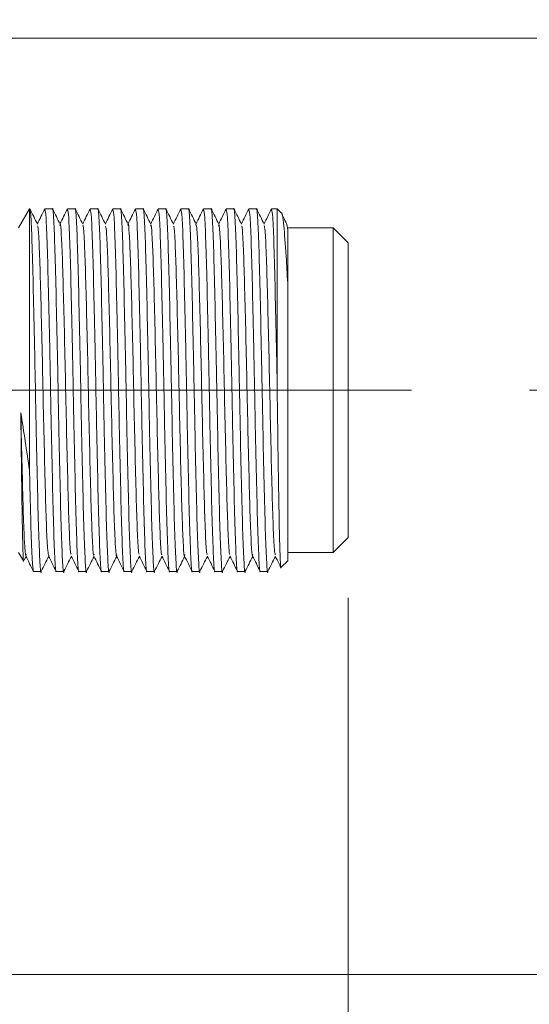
# Model space of a CAD drawing. Header units: millimetres. Extents: x 0 to 420, y 0 to 297.
# Tile 26 of 64: x 166 to 174, y 216 to 233. Entities that reach past the tile are written whole.
import ezdxf

# ---------------------------------------------------------------- set-up
doc = ezdxf.new("R2010")
doc.units = ezdxf.units.MM
doc.linetypes.add('CENTERX2', pattern=[20.32, 12.7, -2.54, 2.54, -2.54])
doc.styles.add('SLDTEXTSTYLE0', font='TXT', dxfattribs={"width": 0.75})
doc.dimstyles.new('SLDDIMSTYLE0', dxfattribs={"dimtxt": 3.5, "dimasz": 3.302, "dimexe": 0, "dimexo": 0.0625, "dimgap": 0.875, "dimtad": 2, "dimlfac": 2, "dimrnd": 1e-09, "dimzin": 4, "dimdsep": 46, "dimtxsty": 'SLDTEXTSTYLE0', "dimsah": 1, "dimcen": 0.09, "dimadec": 0, "dimazin": 1, "dimtfac": 1, "dimtofl": 0, "dimtmove": 0, "dimatfit": 3, "dimfxl": 1, "dimfrac": 2, "dimtolj": 1, "dimtzin": 12, "dimarcsym": 0})
doc.dimstyles.new('SLDDIMSTYLE1', dxfattribs={"dimtxt": 3.5, "dimasz": 3.302, "dimexe": 0, "dimexo": 0.0625, "dimgap": 0.875, "dimtad": 2, "dimdec": 6, "dimlfac": 2, "dimrnd": 1e-09, "dimzin": 12, "dimdsep": 46, "dimtxsty": 'SLDTEXTSTYLE0', "dimsah": 1, "dimcen": 0.09, "dimadec": 0, "dimazin": 3, "dimtfac": 1, "dimtofl": 0, "dimtmove": 0, "dimatfit": 3, "dimfxl": 1, "dimfrac": 2, "dimtolj": 1, "dimtzin": 12, "dimarcsym": 0})
doc.dimstyles.new('SLDDIMSTYLE5', dxfattribs={"dimtxt": 3.5, "dimasz": 3.302, "dimexe": 0, "dimexo": 0.0625, "dimgap": 0.875, "dimtad": 2, "dimlfac": 2, "dimrnd": 1e-09, "dimzin": 4, "dimdsep": 46, "dimtxsty": 'SLDTEXTSTYLE0', "dimsah": 1, "dimcen": 0.09, "dimadec": 0, "dimazin": 1, "dimtfac": 1, "dimtmove": 0, "dimatfit": 0, "dimfxl": 1, "dimfrac": 2, "dimtolj": 1, "dimtzin": 12, "dimarcsym": 0})
doc.dimstyles.new('SLDDIMSTYLE7', dxfattribs={"dimtxt": 3.5, "dimasz": 3.302, "dimexe": 0, "dimexo": 0.0625, "dimgap": 0.875, "dimtad": 2, "dimlfac": 2, "dimrnd": 1e-09, "dimzin": 12, "dimdsep": 46, "dimtxsty": 'SLDTEXTSTYLE0', "dimsah": 1, "dimcen": 0.09, "dimadec": 0, "dimazin": 3, "dimtfac": 1, "dimtofl": 0, "dimtmove": 0, "dimatfit": 3, "dimfxl": 1, "dimfrac": 2, "dimtolj": 1, "dimtzin": 12, "dimarcsym": 0})

# ---------------------------------------------------------------- blocks, each defined once
blk = doc.blocks.new('_D_9')
at = {"color": 7, "linetype": 'Continuous', "lineweight": 0}
for p, q in [((171.204, 223.028), (171.204, 197.789)), ((42.821, 215.915), (42.821, 197.789)), ((171.204, 198.789), (42.821, 198.789))]:
    blk.add_line(p, q, dxfattribs=at)
for points in [[(42.821, 198.789), (46.123, 198.281), (46.123, 199.297)], [(171.204, 198.789), (167.902, 199.297), (167.902, 198.281)]]:
    blk.add_solid(points, dxfattribs=at)
at = {"color": 7, "linetype": 'Continuous', "lineweight": 0, "insert": (100.742, 203.301), "char_height": 3.5, "attachment_point": 1, "style": 'SLDTEXTSTYLE0'}
blk.add_mtext('256.80', dxfattribs=at)
blk = doc.blocks.new('_D_10')
at = {"color": 7, "linetype": 'Continuous', "lineweight": 0}
for p, q in [((171.204, 223.028), (171.204, 205.397)), ((164.071, 215.915), (164.071, 205.397)), ((164.071, 206.397), (157.721, 206.397)), ((171.204, 206.397), (164.071, 206.397)), ((171.204, 206.397), (187.022, 206.397))]:
    blk.add_line(p, q, dxfattribs=at)
for points in [[(164.071, 206.397), (160.769, 206.905), (160.769, 205.889)], [(171.204, 206.397), (174.506, 205.889), (174.506, 206.905)]]:
    blk.add_solid(points, dxfattribs=at)
at = {"color": 7, "linetype": 'Continuous', "lineweight": 0, "insert": (175.385, 210.909), "char_height": 3.5, "attachment_point": 1, "style": 'SLDTEXTSTYLE0'}
blk.add_mtext('14.30', dxfattribs=at)
blk = doc.blocks.new('_D_13')
at = {"color": 7, "linetype": 'Continuous', "lineweight": 0}
for p, q in [((184.759, 226.465), (184.759, 244.919)), ((174.204, 226.465), (185.759, 226.465)), ((184.759, 226.465), (184.759, 216.79)), ((164.946, 216.79), (185.759, 216.79))]:
    blk.add_line(p, q, dxfattribs=at)
for points in [[(184.759, 226.465), (184.251, 223.163), (185.267, 223.163)], [(184.759, 216.79), (185.267, 220.092), (184.251, 220.092)]]:
    blk.add_solid(points, dxfattribs=at)
at = {"color": 7, "linetype": 'Continuous', "lineweight": 0, "insert": (180.248, 233.282), "char_height": 3.5, "attachment_point": 1, "rotation": 90, "style": 'SLDTEXTSTYLE0'}
blk.add_mtext('19.35', dxfattribs=at)
blk = doc.blocks.new('_D_15')
at = {"color": 7, "linetype": 'Continuous', "lineweight": 0}
for p, q in [((193.204, 232.29), (193.204, 241.686)), ((164.572, 232.29), (194.204, 232.29)), ((193.204, 216.79), (193.204, 232.29)), ((162.571, 216.79), (194.204, 216.79))]:
    blk.add_line(p, q, dxfattribs=at)
for points in [[(193.204, 232.29), (192.696, 228.988), (193.712, 228.988)], [(193.204, 216.79), (193.712, 220.092), (192.696, 220.092)]]:
    blk.add_solid(points, dxfattribs=at)
at = {"color": 7, "linetype": 'Continuous', "lineweight": 0, "insert": (188.692, 236.514), "char_height": 3.5, "attachment_point": 1, "rotation": 90, "style": 'SLDTEXTSTYLE0'}
blk.add_mtext('31', dxfattribs=at)

msp = doc.modelspace()

# ---------------------------------------------------------------- linework, layer by layer
at = {"color": 7, "linetype": 'Continuous', "lineweight": 15}
for p, q in [((165.93396854, 229.46507978), (165.75354528, 229.15258008)), ((165.9379099, 229.46507978), (165.93396854, 229.46507978)), ((165.93396854, 225.14468181), (165.93396854, 229.46507978)), ((166.18558955, 229.4536953), (166.18672203, 229.46441668)), ((166.31288272, 229.46507978), (166.18795883, 229.46507978)), ((166.68787789, 229.46507978), (166.56296145, 229.46507978)), ((167.06288051, 229.46507978), (166.93795663, 229.46507978)), ((167.3104484, 229.452384), (167.31172245, 229.46441668)), ((167.43788313, 229.46507978), (167.31295925, 229.46507978)), ((167.81287831, 229.46507978), (167.68796187, 229.46507978)), ((168.18788093, 229.46507978), (168.06295704, 229.46507978)), ((168.56288355, 229.46507978), (168.43795967, 229.46507978)), ((168.81043654, 229.45227224), (168.81172549, 229.46441668)), ((168.93787872, 229.46507978), (168.81296229, 229.46507978)), ((169.31288134, 229.46507978), (169.18795746, 229.46507978)), ((169.68787652, 229.46507978), (169.56296008, 229.46507978)), ((170.02854686, 229.46507978), (169.93796271, 229.46507978)), ((170.09945404, 229.39417261), (170.02854686, 229.46507978)), ((170.02854686, 226.62891197), (170.02854686, 229.46507978)), ((170.2035461, 229.11923128), (170.19015741, 229.20435417)), ((170.9535439, 229.15258008), (170.2035461, 229.15258008)), ((171.20354068, 228.90257585), (170.9535439, 229.15258008)), ((170.9535439, 223.77757478), (170.9535439, 229.15258008)), ((171.20354068, 226.46508116), (171.20354068, 228.90257585)), ((170.2035461, 228.23516029), (170.2035461, 223.64008176)), ((171.20354068, 224.02757901), (171.20354068, 226.46508116)), ((170.9535439, 223.77757478), (171.20354068, 224.02757901)), ((165.75354528, 223.77757478), (165.83373588, 223.6386885)), ((165.84308636, 223.64812094), (165.87541443, 223.71272492)), ((166.25276398, 223.73223799), (166.25061821, 223.71653217)), ((170.09708476, 223.53361297), (170.2035461, 223.64008176)), ((170.2035461, 223.77757478), (170.9535439, 223.77757478)), ((166.00035321, 223.46507508), (166.1253814, 223.46507508)), ((166.37546014, 223.46507508), (166.50037658, 223.46507508)), ((166.75046276, 223.46507508), (166.8753792, 223.46507508)), ((167.12545794, 223.46507508), (167.25038182, 223.46507508)), ((167.50046056, 223.46507508), (167.62537699, 223.46507508)), ((167.87545573, 223.46507508), (168.00037962, 223.46507508)), ((168.25045835, 223.46507508), (168.37538224, 223.46507508)), ((168.62546098, 223.46507508), (168.75037741, 223.46507508)), ((169.00045615, 223.46507508), (169.12538003, 223.46507508)), ((169.37545877, 223.46507508), (169.50038266, 223.46507508)), ((169.75046139, 223.46507508), (169.87537783, 223.46507508))]:
    msp.add_line(p, q, dxfattribs=at)
at = {"color": 7, "linetype": 'CENTERX2', "lineweight": 0}
msp.add_line((159.55354404, 226.46507838), (173.20354404, 226.46507838), dxfattribs=at)
at = {"color": 7, "linetype": 'Continuous', "lineweight": 15}
for points, knots in [([(166.5025894, 223.47491729), (166.50226386, 223.47174611), (166.495196, 223.40289648), (166.48194, 223.58325922), (166.46080445, 224.03180824), (166.4418708, 224.79225756), (166.42258388, 225.64422139), (166.40746287, 226.42333214), (166.39247077, 227.20125783), (166.37402322, 228.02893469), (166.35492221, 228.81781143), (166.33414839, 229.30476268), (166.3203241, 229.51413552), (166.3132924, 229.45848721), (166.31288272, 229.45524502)], [0, 0, 0, 0, 0.00512350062, 0.11123634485, 0.2173484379, 0.32346356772, 0.42957588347, 0.50588645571, 0.56897692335, 0.67509286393, 0.78120811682, 0.8873205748, 0.99343504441, 1, 1, 1, 1]), ([(166.87787514, 223.47760695), (166.87745514, 223.47346554), (166.87030703, 223.40298274), (166.85692149, 223.58266813), (166.83581274, 224.03196679), (166.81687188, 224.79221461), (166.79758681, 225.64422942), (166.78246539, 226.42333068), (166.7674736, 227.20125847), (166.74902457, 228.02893449), (166.7299295, 228.81781148), (166.70913363, 229.30476272), (166.69536587, 229.51413541), (166.68829014, 229.45848721), (166.68787789, 229.45524502)], [0, 0, 0, 0, 0.0066142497, 0.1125681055, 0.2185211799, 0.3244773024, 0.4304306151, 0.5066268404, 0.5696227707, 0.6755797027, 0.7815359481, 0.8874894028, 0.9934448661, 1, 1, 1, 1]), ([(167.25257974, 223.47483534), (167.25225923, 223.47169344), (167.24524098, 223.40289574), (167.23191604, 223.58327648), (167.21080594, 224.03180355), (167.1918756, 224.79225886), (167.17259412, 225.6442213), (167.15745562, 226.42333198), (167.14248121, 227.20125796), (167.12402894, 228.02893476), (167.10491963, 228.8178113), (167.08413979, 229.3047628), (167.07036845, 229.51413541), (167.06329276, 229.45848721), (167.06288051, 229.45524502)], [0, 0, 0, 0, 0.0050781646, 0.1111958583, 0.2173127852, 0.3234327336, 0.4295498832, 0.5058639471, 0.5689572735, 0.6750780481, 0.7811981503, 0.8873154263, 0.9934347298, 1, 1, 1, 1]), ([(167.62764942, 223.47550589), (167.62730401, 223.47212385), (167.62023577, 223.40291594), (167.60693177, 223.58312861), (167.58580719, 224.03184326), (167.56687059, 224.79224807), (167.54758441, 225.64422317), (167.53246327, 226.42333181), (167.51747119, 227.20125797), (167.49902364, 228.02893465), (167.47992263, 228.81781145), (167.45914881, 229.30476268), (167.44532451, 229.51413552), (167.43829282, 229.45848721), (167.43788313, 229.45524502)], [0, 0, 0, 0, 0.00545012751, 0.11152813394, 0.21760538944, 0.32368568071, 0.42976315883, 0.50604867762, 0.5691184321, 0.67519953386, 0.78127994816, 0.88735756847, 0.99343719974, 1, 1, 1, 1]), ([(168.00283831, 223.47726423), (168.00243074, 223.47324744), (167.99529889, 223.40295942), (167.98192401, 223.5827488), (167.96080101, 224.03194506), (167.94187411, 224.79222052), (167.92259183, 225.64422847), (167.90745331, 226.42333068), (167.89247952, 227.20125854), (167.87402321, 228.02893448), (167.85493039, 228.81781148), (167.83413391, 229.30476272), (167.82036628, 229.51413541), (167.81329055, 229.45848721), (167.81287831, 229.45524502)], [0, 0, 0, 0, 0.0064232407, 0.1123974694, 0.2183709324, 0.3243474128, 0.4303210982, 0.5065319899, 0.5695400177, 0.6755173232, 0.7814939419, 0.8874677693, 0.9934436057, 1, 1, 1, 1]), ([(168.37755781, 223.47459692), (168.37724218, 223.47154011), (168.37015504, 223.40290254), (168.35695159, 223.58332259), (168.33579693, 224.03179119), (168.31687857, 224.79226221), (168.29759406, 225.64422068), (168.28245613, 226.4233321), (168.26748159, 227.20125791), (168.24902937, 228.02893478), (168.22992004, 228.81781129), (168.20914021, 229.3047628), (168.19536887, 229.51413541), (168.18829317, 229.45848721), (168.18788093, 229.45524502)], [0, 0, 0, 0, 0.0049469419, 0.1110786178, 0.2172095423, 0.3233434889, 0.4294746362, 0.5057987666, 0.5689004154, 0.6750351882, 0.7811692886, 0.8873005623, 0.9934338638, 1, 1, 1, 1]), ([(168.75273179, 223.4762584), (168.75235902, 223.47260553), (168.74525182, 223.40296147), (168.73193672, 223.58295252), (168.71080639, 224.03189049), (168.69187134, 224.79223527), (168.67258477, 225.64422556), (168.6574637, 226.42333138), (168.6424716, 227.20125816), (168.62402406, 228.02893459), (168.60492305, 228.81781146), (168.58414923, 229.30476268), (168.57032493, 229.51413552), (168.56329323, 229.45848721), (168.56288355, 229.45524502)], [0, 0, 0, 0, 0.0058693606, 0.1119026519, 0.2179351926, 0.3239707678, 0.430003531, 0.5062568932, 0.5693000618, 0.6753364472, 0.7813721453, 0.8874050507, 0.9934399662, 1, 1, 1, 1]), ([(169.12779402, 223.47686934), (169.12740141, 223.47299566), (169.12030455, 223.40297518), (169.10691617, 223.58282136), (169.08580364, 224.0319256), (169.06687393, 224.79222579), (169.04759236, 225.64422748), (169.03245371, 226.42333086), (169.01747995, 227.20125846), (168.99902362, 228.02893451), (168.97993081, 228.81781147), (168.95913433, 229.30476273), (168.9453667, 229.51413541), (168.93829097, 229.45848721), (168.93787872, 229.45524502)], [0, 0, 0, 0, 0.0062074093, 0.1122046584, 0.2182011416, 0.324200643, 0.4301973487, 0.5064247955, 0.5694465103, 0.6754468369, 0.7814464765, 0.8874433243, 0.9934421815, 1, 1, 1, 1]), ([(169.50252842, 223.47438085), (169.50222279, 223.47140107), (169.49519623, 223.4028943), (169.48193043, 223.58337132), (169.46080303, 224.03177812), (169.44187785, 224.79226576), (169.42259332, 225.64421999), (169.40745998, 226.42333233), (169.3924684, 227.20125764), (169.37403419, 228.02893492), (169.35491927, 228.81781126), (169.33414096, 229.30476281), (169.32036928, 229.51413541), (169.31329359, 229.45848721), (169.31288134, 229.45524502)], [0, 0, 0, 0, 0.0048268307, 0.1109713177, 0.2171150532, 0.3232618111, 0.4294057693, 0.5057391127, 0.5688483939, 0.674995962, 0.7811428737, 0.8872869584, 0.9934330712, 1, 1, 1, 1]), ([(169.87780672, 223.47698855), (169.8774091, 223.47307166), (169.8702944, 223.40298467), (169.85692944, 223.58279259), (169.83580887, 224.03193338), (169.81687119, 224.79222365), (169.79758531, 225.64422773), (169.78246405, 226.42333098), (169.76747222, 227.20125834), (169.7490232, 228.02893453), (169.72992813, 228.81781146), (169.70913226, 229.30476273), (169.69536449, 229.51413541), (169.68828877, 229.45848721), (169.68787652, 229.45524502)], [0, 0, 0, 0, 0.0062740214, 0.1122641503, 0.2182535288, 0.3242459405, 0.4302355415, 0.5064578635, 0.5694753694, 0.675468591, 0.7814611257, 0.8874508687, 0.993442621, 1, 1, 1, 1]), ([(166.12760168, 223.47507376), (166.12727373, 223.47184659), (166.1202682, 223.40290834), (166.10690691, 223.5832217), (166.08580785, 224.03181667), (166.06687458, 224.79226116), (166.0475937, 225.6442013), (166.03245547, 226.42338173), (166.01747968, 227.20106301), (165.99903603, 228.0302452), (165.97989162, 228.81299984), (165.95924221, 229.32269783), (165.94513137, 229.47379794), (165.93831171, 229.46351035), (165.9379099, 229.46290422)], [0, 0, 0, 0, 0.0052104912, 0.1113056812, 0.2174001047, 0.3234975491, 0.4295921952, 0.5058900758, 0.5689700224, 0.6750682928, 0.7811658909, 0.8872606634, 0.993357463, 1, 1, 1, 1]), ([(166.06520307, 229.21287018), (166.04433571, 229.25456826), (166.00260042, 229.33796558), (165.9608743, 229.42136689), (165.94001096, 229.46306813)], [0, 0, 0, 0, 0.499993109, 1, 1, 1, 1]), ([(166.18564915, 229.4627105), (166.16478565, 229.42101167), (166.123878, 229.3392516), (166.08296333, 229.25749629), (166.06291574, 229.21743739)], [0, 0, 0, 0, 0.5100146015, 1, 1, 1, 1]), ([(166.18795883, 229.45524502), (166.1941367, 229.430136), (166.20689977, 229.37826247), (166.2275238, 228.88717174), (166.246468, 228.14092756), (166.26574577, 227.28536975), (166.28088547, 226.50692865), (166.29585863, 225.72885578), (166.31431547, 224.90124004), (166.33340795, 224.1123402), (166.35420453, 223.62539051), (166.36797217, 223.41602707), (166.37504789, 223.4716751), (166.37546014, 223.47491729)], [0, 0, 0, 0, 0.1007258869, 0.2080928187, 0.3154633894, 0.4228305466, 0.5000427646, 0.5638800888, 0.6712501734, 0.7786209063, 0.8859882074, 0.9933573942, 1, 1, 1, 1]), ([(166.44051861, 229.21222198), (166.41965181, 229.25392267), (166.37791738, 229.33732572), (166.33618544, 229.42073124), (166.31531906, 229.46243483)], [0, 0, 0, 0, 0.4999900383, 1, 1, 1, 1]), ([(166.56088274, 229.46316499), (166.54001685, 229.42146141), (166.49903275, 229.33954862), (166.45804055, 229.25763806), (166.43791836, 229.21742994)], [0, 0, 0, 0, 0.5091216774, 1, 1, 1, 1]), ([(166.56296145, 229.45524502), (166.56913637, 229.43013599), (166.58189333, 229.37826245), (166.60251726, 228.88717169), (166.62147163, 228.14092761), (166.64075315, 227.28536989), (166.65587556, 226.50692845), (166.67086677, 225.72885593), (166.68931631, 224.90124001), (166.70841105, 224.11234021), (166.72920702, 223.6253905), (166.7429748, 223.41602707), (166.75005052, 223.4716751), (166.75046276, 223.47491729)], [0, 0, 0, 0, 0.10072587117, 0.20809280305, 0.31546338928, 0.42283054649, 0.50004274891, 0.5638800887, 0.67125017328, 0.77862090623, 0.88598820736, 0.99335739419, 1, 1, 1, 1]), ([(166.81524556, 229.21279568), (166.79437545, 229.25449617), (166.75263356, 229.33790047), (166.71090411, 229.4213097), (166.69003856, 229.46301597)], [0, 0, 0, 0, 0.4999800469, 1, 1, 1, 1]), ([(166.93573635, 229.46288931), (166.91487016, 229.42118577), (166.873934, 229.33937003), (166.83299322, 229.25755613), (166.81292098, 229.21744484)], [0, 0, 0, 0, 0.5097251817, 1, 1, 1, 1]), ([(166.93795663, 229.45524502), (166.94413449, 229.430136), (166.95689754, 229.37826246), (166.97752172, 228.88717175), (166.99646534, 228.14092755), (167.01574507, 227.28536978), (167.03087964, 226.50692853), (167.04587058, 225.728856), (167.06430533, 224.90123983), (167.0834199, 224.11234036), (167.10419832, 223.62539044), (167.11797001, 223.41602707), (167.12504569, 223.4716751), (167.12545794, 223.47491729)], [0, 0, 0, 0, 0.100725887, 0.208092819, 0.3154633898, 0.4228305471, 0.5000427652, 0.563880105, 0.6712501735, 0.7786209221, 0.8859882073, 0.9933573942, 1, 1, 1, 1]), ([(167.19025564, 229.21277332), (167.16938905, 229.25447174), (167.12765587, 229.33786854), (167.08592267, 229.4212654), (167.06505608, 229.46296382)], [0, 0, 0, 0, 0.5000001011, 1, 1, 1, 1]), ([(167.31052291, 229.46242738), (167.28965368, 229.42072396), (167.24878637, 229.33905798), (167.20792082, 229.25739234), (167.1879236, 229.21742994)], [0, 0, 0, 0, 0.510658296, 1, 1, 1, 1]), ([(167.31295925, 229.45524502), (167.31913712, 229.430136), (167.33190019, 229.37826247), (167.35252422, 228.88717174), (167.37146842, 228.14092756), (167.39074619, 227.28536975), (167.40588589, 226.50692865), (167.42085905, 225.72885578), (167.43931589, 224.90124004), (167.45840836, 224.1123402), (167.47920495, 223.62539051), (167.49297259, 223.41602707), (167.50004831, 223.4716751), (167.50046056, 223.47491729)], [0, 0, 0, 0, 0.1007258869, 0.2080928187, 0.3154633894, 0.4228305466, 0.5000427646, 0.5638800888, 0.6712501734, 0.7786209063, 0.8859882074, 0.9933573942, 1, 1, 1, 1]), ([(167.56548923, 229.21228904), (167.54462291, 229.25399), (167.50288892, 229.33739464), (167.46115158, 229.42079856), (167.44028222, 229.46250188)], [0, 0, 0, 0, 0.4999836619, 1, 1, 1, 1]), ([(167.68568944, 229.46278501), (167.66482595, 229.4210862), (167.62390592, 229.3393014), (167.58297879, 229.25752115), (167.56291878, 229.21743739)], [0, 0, 0, 0, 0.5098601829, 1, 1, 1, 1]), ([(167.68796187, 229.45524502), (167.69413679, 229.43013599), (167.70689375, 229.37826245), (167.72751768, 228.88717169), (167.74647204, 228.14092761), (167.76575359, 227.28536989), (167.78087593, 226.50692845), (167.79586738, 225.72885593), (167.81431546, 224.90124001), (167.83341613, 224.11234019), (167.85419005, 223.62539056), (167.86801436, 223.41602696), (167.87504605, 223.4716751), (167.87545573, 223.47491729)], [0, 0, 0, 0, 0.1007258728, 0.2080928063, 0.3154633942, 0.4228305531, 0.5000427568, 0.5638800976, 0.6712501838, 0.7786209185, 0.8859882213, 0.9933574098, 1, 1, 1, 1]), ([(167.94022363, 229.21284038), (167.9193545, 229.25454387), (167.87761603, 229.33795126), (167.8358782, 229.4213574), (167.81500917, 229.46306068)], [0, 0, 0, 0, 0.4999974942, 1, 1, 1, 1]), ([(168.06087833, 229.46315753), (168.04001244, 229.42145396), (167.99903083, 229.33954614), (167.9580411, 229.25764054), (167.9379214, 229.21743739)], [0, 0, 0, 0, 0.5091525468, 1, 1, 1, 1]), ([(168.06295704, 229.45524502), (168.06913492, 229.430136), (168.08189798, 229.37826247), (168.10252202, 228.88717174), (168.1214662, 228.14092756), (168.14074404, 227.28536975), (168.15588355, 226.50692864), (168.17085737, 225.72885578), (168.18931015, 224.90123995), (168.20841913, 224.11234033), (168.22919907, 223.62539045), (168.24297042, 223.41602707), (168.25004611, 223.4716751), (168.25045835, 223.47491729)], [0, 0, 0, 0, 0.1007258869, 0.2080928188, 0.3154633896, 0.4228305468, 0.5000427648, 0.5638800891, 0.6712501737, 0.7786209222, 0.8859882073, 0.9933573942, 1, 1, 1, 1]), ([(168.31531566, 229.21264666), (168.29445182, 229.25434267), (168.25272277, 229.33773744), (168.21099042, 229.42113136), (168.19012355, 229.46282971)], [0, 0, 0, 0, 0.4999834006, 1, 1, 1, 1]), ([(168.43573194, 229.46287441), (168.41486627, 229.4211706), (168.37393311, 229.33935827), (168.33298929, 229.25755091), (168.31291657, 229.21744484)], [0, 0, 0, 0, 0.5097497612, 1, 1, 1, 1]), ([(168.43795967, 229.45524502), (168.44413754, 229.430136), (168.4569006, 229.37826247), (168.47752463, 228.88717174), (168.49646884, 228.14092756), (168.5157466, 227.28536975), (168.5308863, 226.50692865), (168.54585947, 225.72885578), (168.56431631, 224.90124004), (168.58340878, 224.1123402), (168.60420537, 223.62539051), (168.61797301, 223.41602707), (168.62504873, 223.4716751), (168.62546098, 223.47491729)], [0, 0, 0, 0, 0.1007258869, 0.2080928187, 0.3154633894, 0.4228305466, 0.5000427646, 0.5638800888, 0.6712501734, 0.7786209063, 0.8859882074, 0.9933573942, 1, 1, 1, 1]), ([(168.69045239, 229.21237099), (168.66958607, 229.25407197), (168.62785203, 229.33747672), (168.58611473, 229.42088054), (168.56524538, 229.46258384)], [0, 0, 0, 0, 0.4999832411, 1, 1, 1, 1]), ([(168.81051105, 229.46240503), (168.7896456, 229.42070095), (168.74878819, 229.33903865), (168.7079176, 229.25738428), (168.68791919, 229.21742994)], [0, 0, 0, 0, 0.5106894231, 1, 1, 1, 1]), ([(168.81296229, 229.45524502), (168.81913721, 229.43013599), (168.83189417, 229.37826245), (168.8525181, 228.88717169), (168.87147246, 228.14092761), (168.89075401, 227.28536989), (168.90587635, 226.50692845), (168.92086779, 225.72885593), (168.93931588, 224.90124001), (168.95841655, 224.11234019), (168.97919047, 223.62539056), (168.99301478, 223.41602696), (169.00004647, 223.4716751), (169.00045615, 223.47491729)], [0, 0, 0, 0, 0.1007258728, 0.2080928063, 0.3154633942, 0.4228305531, 0.5000427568, 0.5638800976, 0.6712501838, 0.7786209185, 0.8859882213, 0.9933574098, 1, 1, 1, 1]), ([(169.06519424, 229.21288508), (169.04432759, 229.2545861), (169.00259157, 229.33799357), (168.96085625, 229.42139963), (168.93998724, 229.46310538)], [0, 0, 0, 0, 0.4999674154, 1, 1, 1, 1]), ([(169.18572974, 229.46285951), (169.16486274, 229.42116124), (169.12392442, 229.33935473), (169.08299082, 229.25754648), (169.06292182, 229.21743739)], [0, 0, 0, 0, 0.5097181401, 1, 1, 1, 1]), ([(169.18795746, 229.45524502), (169.19413533, 229.430136), (169.2068984, 229.37826247), (169.22752243, 228.88717174), (169.24646662, 228.14092756), (169.26574445, 227.28536975), (169.28088396, 226.50692864), (169.29585779, 225.72885578), (169.31431057, 224.90123995), (169.33341955, 224.11234033), (169.35419949, 223.62539045), (169.36797084, 223.41602707), (169.37504652, 223.4716751), (169.37545877, 223.47491729)], [0, 0, 0, 0, 0.1007258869, 0.2080928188, 0.3154633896, 0.4228305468, 0.5000427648, 0.5638800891, 0.6712501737, 0.7786209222, 0.8859882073, 0.9933573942, 1, 1, 1, 1]), ([(169.44039803, 229.2124902), (169.41953024, 229.25418294), (169.37779237, 229.33757301), (169.33606884, 229.42097163), (169.31520593, 229.46267325)], [0, 0, 0, 0, 0.4999724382, 1, 1, 1, 1]), ([(169.56087392, 229.46314263), (169.54000504, 229.42143931), (169.49902052, 229.33953791), (169.45803374, 229.25763581), (169.43791699, 229.21743739)], [0, 0, 0, 0, 0.5091893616, 1, 1, 1, 1]), ([(169.56296008, 229.45524502), (169.5691389, 229.43013601), (169.58190391, 229.3782625), (169.6025126, 228.88717163), (169.62147115, 228.14092762), (169.64075162, 227.28536989), (169.65587422, 226.50692845), (169.67086539, 225.72885593), (169.68931495, 224.90124001), (169.70840968, 224.11234021), (169.72920565, 223.6253905), (169.74297343, 223.41602707), (169.75004915, 223.4716751), (169.75046139, 223.47491729)], [0, 0, 0, 0, 0.1007258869, 0.2080928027, 0.315463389, 0.4228305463, 0.5000427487, 0.5638800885, 0.6712501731, 0.7786209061, 0.8859882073, 0.9933573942, 1, 1, 1, 1]), ([(169.81540811, 229.2124604), (169.79454103, 229.25415854), (169.75280495, 229.33755867), (169.71107466, 229.42096214), (169.69020855, 229.4626658)], [0, 0, 0, 0, 0.4999768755, 1, 1, 1, 1]), ([(169.93572753, 229.46285951), (169.91486159, 229.42115582), (169.87392938, 229.33934669), (169.8329896, 229.25754109), (169.81291961, 229.21743739)], [0, 0, 0, 0, 0.5097681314, 1, 1, 1, 1]), ([(169.93796271, 229.45524502), (169.94413765, 229.43013539), (169.95689466, 229.37826061), (169.97751821, 228.88717961), (169.99647402, 228.14089795), (170.014604, 227.33635216), (170.02487195, 226.81537169), (170.02854686, 226.62891197)], [0, 0, 0, 0, 0.2086820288, 0.4311228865, 0.6535713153, 0.8760126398, 1, 1, 1, 1]), ([(170.2035461, 228.23516029), (170.19548951, 228.38931438), (170.17440696, 228.79270612), (170.1377406, 229.21251487), (170.11097902, 229.43272062), (170.09762363, 229.39306589), (170.09725612, 229.39197469)], [0, 0, 0, 0, 0.2336796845, 0.6114949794, 0.9893092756, 1, 1, 1, 1]), ([(170.19017976, 229.21292233), (170.16931094, 229.25462609), (170.14146373, 229.31027531), (170.11361514, 229.36592253), (170.1066364, 229.37986749)], [0, 0, 0, 0, 0.7494041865, 1, 1, 1, 1]), ([(166.24794346, 223.73319912), (166.24253087, 223.75775992), (166.23081375, 223.810929), (166.2117715, 224.2226698), (166.19386881, 224.85408365), (166.17387338, 225.65233027), (166.15534954, 226.53368904), (166.13635802, 227.40757715), (166.11660155, 228.18704503), (166.09864739, 228.78530348), (166.08040948, 229.1469402), (166.0697412, 229.17424536), (166.06530737, 229.18559361)], [0, 0, 0, 0, 0.0902997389, 0.1954803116, 0.298470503, 0.4037456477, 0.5074233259, 0.6116560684, 0.7167084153, 0.8197455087, 0.9250847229, 1, 1, 1, 1]), ([(166.62268531, 223.75171381), (166.61934757, 223.75385376), (166.60980549, 223.75997154), (166.59268271, 224.07349683), (166.57452795, 224.63613417), (166.55511194, 225.39514533), (166.53567576, 226.25900582), (166.51753631, 227.14623157), (166.49742071, 227.95952232), (166.47939905, 228.63075403), (166.45978591, 229.06162028), (166.44522192, 229.24880042), (166.43727231, 229.19688386), (166.43557888, 229.18582457)], [0, 0, 0, 0, 0.055349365, 0.1582352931, 0.2590657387, 0.3613003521, 0.463534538, 0.5643653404, 0.6672508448, 0.7679467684, 0.8703660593, 0.9723853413, 1, 1, 1, 1]), ([(167.00309705, 223.75187027), (166.99989983, 223.73917919), (166.99051298, 223.70191894), (166.97385563, 223.94466785), (166.95485654, 224.43725815), (166.93634641, 225.14804751), (166.91634869, 225.98580974), (166.89844137, 226.87641143), (166.87854935, 227.72118477), (166.85978732, 228.44590428), (166.841057, 228.95207906), (166.82551519, 229.20509135), (166.81729577, 229.18701139), (166.81528282, 229.18258357)], [0, 0, 0, 0, 0.0527929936, 0.1549970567, 0.2564036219, 0.3572703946, 0.4596911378, 0.5598889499, 0.6622171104, 0.7633503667, 0.8644836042, 0.9668117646, 1, 1, 1, 1]), ([(167.37780165, 223.73918939), (167.37655258, 223.73005675), (167.36902052, 223.67498589), (167.35512783, 223.84654073), (167.33534818, 224.25590417), (167.31739818, 224.91312219), (167.29732907, 225.71752944), (167.27901866, 226.60250923), (167.25979785, 227.47158428), (167.2401868, 228.2410502), (167.22216331, 228.82185973), (167.20442608, 229.15930128), (167.1942888, 229.17529967), (167.1903674, 229.18148834)], [0, 0, 0, 0, 0.02019301, 0.1217662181, 0.2241379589, 0.3245452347, 0.4271965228, 0.5280069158, 0.6298244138, 0.7320417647, 0.8325386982, 0.9352208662, 1, 1, 1, 1]), ([(167.74782729, 223.74927002), (167.74395493, 223.75545079), (167.73386592, 223.7715541), (167.71616978, 224.10839703), (167.69815033, 224.68908459), (167.67853833, 225.45858272), (167.65931732, 226.32764697), (167.64100799, 227.21262267), (167.62093497, 228.01704488), (167.6029994, 228.67420607), (167.58321077, 229.08378859), (167.56926339, 229.25523923), (167.56171383, 229.19970659), (167.56043028, 229.19026512)], [0, 0, 0, 0, 0.0639740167, 0.166677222, 0.2671952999, 0.3694335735, 0.471271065, 0.5721020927, 0.6747743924, 0.7752022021, 0.8775953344, 0.9791891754, 1, 1, 1, 1]), ([(168.12276285, 223.74739993), (168.12084822, 223.74330078), (168.11272951, 223.72591901), (168.09728781, 223.97841053), (168.07854402, 224.48416274), (168.05979787, 225.20899471), (168.0399007, 226.05373559), (168.02199798, 226.94435239), (168.00198681, 227.78208614), (167.98348143, 228.49297271), (167.96447668, 228.98520106), (167.9479567, 229.22730058), (167.93866978, 229.19096839), (167.93558192, 229.17888808)], [0, 0, 0, 0, 0.031690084, 0.1343768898, 0.235864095, 0.3373517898, 0.4400385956, 0.5405875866, 0.6433673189, 0.744587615, 0.8463495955, 0.9489118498, 1, 1, 1, 1]), ([(168.50280952, 223.74457616), (168.50110131, 223.73339588), (168.49314048, 223.6812919), (168.47855925, 223.86847839), (168.45893579, 224.29941573), (168.4409124, 224.97062957), (168.4208139, 225.78392891), (168.40265315, 226.67114947), (168.38323931, 227.53502686), (168.36380101, 228.29397375), (168.34566759, 228.85683421), (168.32844671, 229.17114996), (168.31883752, 229.17701523), (168.31542742, 229.1790967)], [0, 0, 0, 0, 0.0278295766, 0.129695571, 0.2319609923, 0.3325056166, 0.4352373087, 0.5359157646, 0.6379971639, 0.7400774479, 0.8407563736, 0.9434877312, 1, 1, 1, 1]), ([(168.68815016, 229.21340662), (168.68807314, 229.21400739), (168.68710833, 229.22153327), (168.68615704, 229.20812832), (168.68528169, 229.19579345)], [0, 0, 0, 0, 0.079827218, 1, 1, 1, 1]), ([(168.87299162, 223.74477732), (168.86856975, 223.75610962), (168.85791071, 223.78342645), (168.83968595, 224.14488657), (168.82174718, 224.74310237), (168.80197558, 225.5225799), (168.78298469, 226.39646814), (168.7644732, 227.27782754), (168.74447326, 228.0760881), (168.72657588, 228.70745685), (168.70754365, 229.11879116), (168.69585907, 229.17192667), (168.69047474, 229.19641185)], [0, 0, 0, 0, 0.0747291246, 0.1801366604, 0.2832395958, 0.3883597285, 0.4926597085, 0.596405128, 0.7017481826, 0.8048048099, 0.9100528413, 1, 1, 1, 1]), ([(169.24785268, 223.75041741), (169.24542991, 223.74734738), (169.23681158, 223.73642658), (169.22072855, 224.00828918), (169.20223255, 224.53368833), (169.18323728, 225.27027797), (169.16346731, 226.12199122), (169.14552685, 227.01202934), (169.12545482, 227.84201088), (169.10714694, 228.54002757), (169.08791856, 229.01254787), (169.07197207, 229.235249), (169.06309484, 229.19210527), (169.06042587, 229.17913395)], [0, 0, 0, 0, 0.0401362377, 0.1427736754, 0.2438535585, 0.3454736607, 0.4478936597, 0.5483479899, 0.6510480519, 0.7519055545, 0.8537707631, 0.9560356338, 1, 1, 1, 1]), ([(169.62779504, 223.7483834), (169.62563003, 223.73600669), (169.61723745, 223.68802866), (169.60198269, 223.89223246), (169.58255531, 224.34416285), (169.56441335, 225.02899233), (169.54429872, 225.85081255), (169.52627622, 226.7397193), (169.50666539, 227.5978098), (169.48744237, 228.34579576), (169.46914065, 228.89017033), (169.45249657, 229.18253812), (169.44339335, 229.17946068), (169.44048744, 229.1784783)], [0, 0, 0, 0, 0.0355078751, 0.1376453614, 0.2397816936, 0.3405159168, 0.4433036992, 0.5439035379, 0.6462251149, 0.7481468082, 0.8490602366, 0.9518172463, 1, 1, 1, 1]), ([(169.99811869, 223.73872), (169.99315665, 223.75628521), (169.98192912, 223.79602978), (169.96321458, 224.18294623), (169.9453137, 224.79812727), (169.92541593, 225.58716431), (169.90666972, 226.46508182), (169.88792708, 227.3429828), (169.86801746, 228.13207289), (169.85011695, 228.74706503), (169.8315044, 229.13269881), (169.82035984, 229.17242508), (169.81548261, 229.18981063)], [0, 0, 0, 0, 0.0833662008, 0.1886315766, 0.2916128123, 0.3967824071, 0.5007246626, 0.6046660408, 0.7098364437, 0.8128170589, 0.9180824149, 1, 1, 1, 1]), ([(170.20354468, 229.11923436), (170.20354468, 229.08702056), (170.20354468, 229.04368158), (170.20354468, 228.93506172), (170.20354468, 228.8694902), (170.20354468, 228.72025585), (170.20354468, 228.63624255), (170.20354468, 228.44933193), (170.20354468, 228.34592483), (170.20354468, 228.23516031)], [0, 0, 0, 0, 0.25, 0.25, 0.5, 0.5, 0.75, 0.75, 1, 1, 1, 1]), ([(170.02854686, 226.62891197), (170.02923843, 226.57430642), (170.03245881, 226.32002877), (170.04010673, 225.73131096), (170.05237805, 224.91250163), (170.06516986, 224.13744351), (170.07907642, 223.67051581), (170.08828353, 223.47469823), (170.09293978, 223.53472244), (170.0931583, 223.53753942)], [0, 0, 0, 0, 0.0341044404, 0.1588116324, 0.3672461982, 0.5756857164, 0.7835934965, 0.9898438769, 1, 1, 1, 1]), ([(165.87814134, 223.75169146), (165.87539601, 223.73824481), (165.86644402, 223.69439791), (165.85042792, 223.91737633), (165.83119748, 224.39026789), (165.8128833, 225.08785279), (165.79825498, 225.69456441), (165.79076219, 226.03714005), (165.78962844, 226.08897585)], [0, 0, 0, 0, 0.0959908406, 0.3130072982, 0.5291756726, 0.7432055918, 0.961143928, 1, 1, 1, 1]), ([(165.83702158, 223.65114588), (165.83664152, 223.64529741), (165.83267024, 223.58418642), (165.82521281, 223.7745436), (165.81388572, 224.2297727), (165.80365227, 224.96154679), (165.79502512, 225.62861601), (165.79052155, 226.01279006), (165.78962844, 226.08897585)], [0, 0, 0, 0, 0.02466594, 0.2577360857, 0.4872492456, 0.7167064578, 0.9438198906, 1, 1, 1, 1]), ([(165.93396854, 225.14468181), (165.93802551, 224.97016244), (165.94890577, 224.50212505), (165.96534043, 223.91240471), (165.98459866, 223.50943502), (165.99572396, 223.50272213), (166.00035321, 223.49992889)], [0, 0, 0, 0, 0.1797809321, 0.4821482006, 0.7845212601, 1, 1, 1, 1]), ([(165.8731122, 223.71732938), (165.89398182, 223.67562615), (165.93572076, 223.59222028), (165.97745316, 223.50881262), (165.9983192, 223.46710908)], [0, 0, 0, 0, 0.5000036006, 1, 1, 1, 1]), ([(166.12754952, 223.46716869), (166.1484157, 223.50887218), (166.18936912, 223.59072241), (166.23032741, 223.67257136), (166.25041705, 223.71271747)], [0, 0, 0, 0, 0.5095097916, 1, 1, 1, 1]), ([(166.24795836, 223.71763486), (166.26882494, 223.67593646), (166.31056056, 223.59253476), (166.35229628, 223.50913286), (166.37316536, 223.46742946)], [0, 0, 0, 0, 0.4999706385, 1, 1, 1, 1]), ([(166.50252979, 223.46713889), (166.52339624, 223.50883735), (166.56436119, 223.59069965), (166.6053278, 223.67256137), (166.62542712, 223.71272492)], [0, 0, 0, 0, 0.5093732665, 1, 1, 1, 1]), ([(166.62279707, 223.71797758), (166.64366385, 223.67627941), (166.68539818, 223.59288153), (166.72713022, 223.50948078), (166.74799662, 223.46777964)], [0, 0, 0, 0, 0.4999908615, 1, 1, 1, 1]), ([(166.87780064, 223.46769023), (166.89866661, 223.50939402), (166.93953445, 223.59107456), (166.98040946, 223.67275045), (167.00041484, 223.71272492)], [0, 0, 0, 0, 0.5105718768, 1, 1, 1, 1]), ([(166.99816477, 223.71722508), (167.01903165, 223.67552671), (167.06076655, 223.59212769), (167.10249802, 223.50872808), (167.12336432, 223.46702713)], [0, 0, 0, 0, 0.4999862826, 1, 1, 1, 1]), ([(167.25252014, 223.46711653), (167.27338904, 223.50882237), (167.31435381, 223.59068916), (167.3553206, 223.67255633), (167.37541747, 223.71271747)], [0, 0, 0, 0, 0.5094353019, 1, 1, 1, 1]), ([(167.37310033, 223.71734428), (167.39396971, 223.67564342), (167.43570962, 223.59223933), (167.47744601, 223.50883485), (167.49831479, 223.46713144)], [0, 0, 0, 0, 0.4999859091, 1, 1, 1, 1]), ([(167.62758982, 223.46725065), (167.64845629, 223.50895164), (167.68939906, 223.59077445), (167.73034315, 223.67259618), (167.75042009, 223.71271747)], [0, 0, 0, 0, 0.5096499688, 1, 1, 1, 1]), ([(167.74793904, 223.71767956), (167.76880538, 223.67597856), (167.81053948, 223.59257369), (167.85227671, 223.50917), (167.87314605, 223.46746671)], [0, 0, 0, 0, 0.4999827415, 1, 1, 1, 1]), ([(168.0027638, 223.46761572), (168.02363302, 223.50931911), (168.06452013, 223.59102466), (168.10540561, 223.67273021), (168.12542271, 223.71273237)], [0, 0, 0, 0, 0.5104106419, 1, 1, 1, 1]), ([(168.12280756, 223.71795523), (168.14367434, 223.67625706), (168.18540865, 223.59285922), (168.22714071, 223.50945843), (168.24800711, 223.46775728)], [0, 0, 0, 0, 0.4999910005, 1, 1, 1, 1]), ([(168.3774982, 223.46707183), (168.3983671, 223.50877765), (168.43933929, 223.59065926), (168.48031357, 223.67254142), (168.50041788, 223.71271747)], [0, 0, 0, 0, 0.5093429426, 1, 1, 1, 1]), ([(168.49817526, 223.71721017), (168.51904239, 223.67551192), (168.56077882, 223.59211108), (168.60250876, 223.50870832), (168.62337481, 223.46700478)], [0, 0, 0, 0, 0.4999740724, 1, 1, 1, 1]), ([(168.75266474, 223.46740711), (168.77353149, 223.50910555), (168.814451, 223.5908758), (168.85536866, 223.67264579), (168.87542051, 223.71271747)], [0, 0, 0, 0, 0.5099463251, 1, 1, 1, 1]), ([(168.87308847, 223.71736664), (168.89395784, 223.67566578), (168.93569773, 223.59226174), (168.97743414, 223.50885721), (168.99830293, 223.46715379)], [0, 0, 0, 0, 0.4999860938, 1, 1, 1, 1]), ([(169.12772697, 223.46753377), (169.14859292, 223.50923752), (169.18948552, 223.59096752), (169.23038545, 223.67269329), (169.25041568, 223.71271747)], [0, 0, 0, 0, 0.5102624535, 1, 1, 1, 1]), ([(169.24791973, 223.71771681), (169.26878631, 223.67601843), (169.31052188, 223.59261684), (169.35225765, 223.50921483), (169.37312674, 223.46751142)], [0, 0, 0, 0, 0.4999710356, 1, 1, 1, 1]), ([(169.50247627, 223.46703458), (169.52334515, 223.50873791), (169.5643272, 223.59063438), (169.60531149, 223.67253148), (169.62542575, 223.71272492)], [0, 0, 0, 0, 0.5092200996, 1, 1, 1, 1]), ([(169.62281805, 223.71792543), (169.64368508, 223.67622986), (169.68542089, 223.59283523), (169.72715145, 223.5094362), (169.7480176, 223.46773493)], [0, 0, 0, 0, 0.4999790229, 1, 1, 1, 1]), ([(169.87773966, 223.46755612), (169.89860617, 223.50925719), (169.93949943, 223.59098112), (169.98039368, 223.67270305), (170.00042092, 223.71272492)], [0, 0, 0, 0, 0.5102676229, 1, 1, 1, 1]), ([(169.9981783, 223.71719527), (170.01904979, 223.6754979), (170.04898774, 223.61568743), (170.07891076, 223.55587053), (170.0879727, 223.53775549)], [0, 0, 0, 0, 0.6971584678, 1, 1, 1, 1])]:
    msp.add_open_spline(points, degree=3, knots=knots, dxfattribs=at)
msp.add_open_spline([(165.78962846, 226.08897765), (165.83867699, 225.77526471), (165.88735681, 225.45541227), (165.933966, 225.14467884)], degree=3, dxfattribs=at)

# ---------------------------------------------------------------- dimensions: what is measured, and where the dimension line sits
at = {"color": 7, "linetype": 'Continuous', "lineweight": 0}
for base, p1, p2, dimstyle, picture, middle in [((184.75929803, 216.79007838), (173.20354404, 226.46507838), (163.94599911, 216.79007838), 'SLDDIMSTYLE7', '_D_13', (184.75929803, 239.10027827)), ((193.20354414, 232.29007838), (161.57099911, 216.79007838), (163.57222635, 232.29007838), 'SLDDIMSTYLE1', '_D_15', (193.20354414, 239.10027827))]:
    dim = msp.add_linear_dim(base=base, p1=p1, p2=p2, angle=90, dimstyle=dimstyle, dxfattribs=at)
    dim.commit()
    dim.dimension.update_dxf_attribs({"geometry": picture, "text_midpoint": middle, "dimtype": 160})
for base, p2, dimstyle, picture, middle in [((42.82099911, 198.7893534), (42.82099911, 216.91507838), 'SLDDIMSTYLE0', '_D_9', (107.85429325, 198.7893534)), ((164.07099911, 206.39726501), (164.07099911, 216.91507838), 'SLDDIMSTYLE5', '_D_10', (181.20354414, 206.39726501))]:
    dim = msp.add_linear_dim(base=base, p1=(171.20354404, 224.02757838), p2=p2, dimstyle=dimstyle, dxfattribs=at)
    dim.commit()
    dim.dimension.update_dxf_attribs({"geometry": picture, "text_midpoint": middle, "dimtype": 160})

doc.saveas('drawing.dxf')
